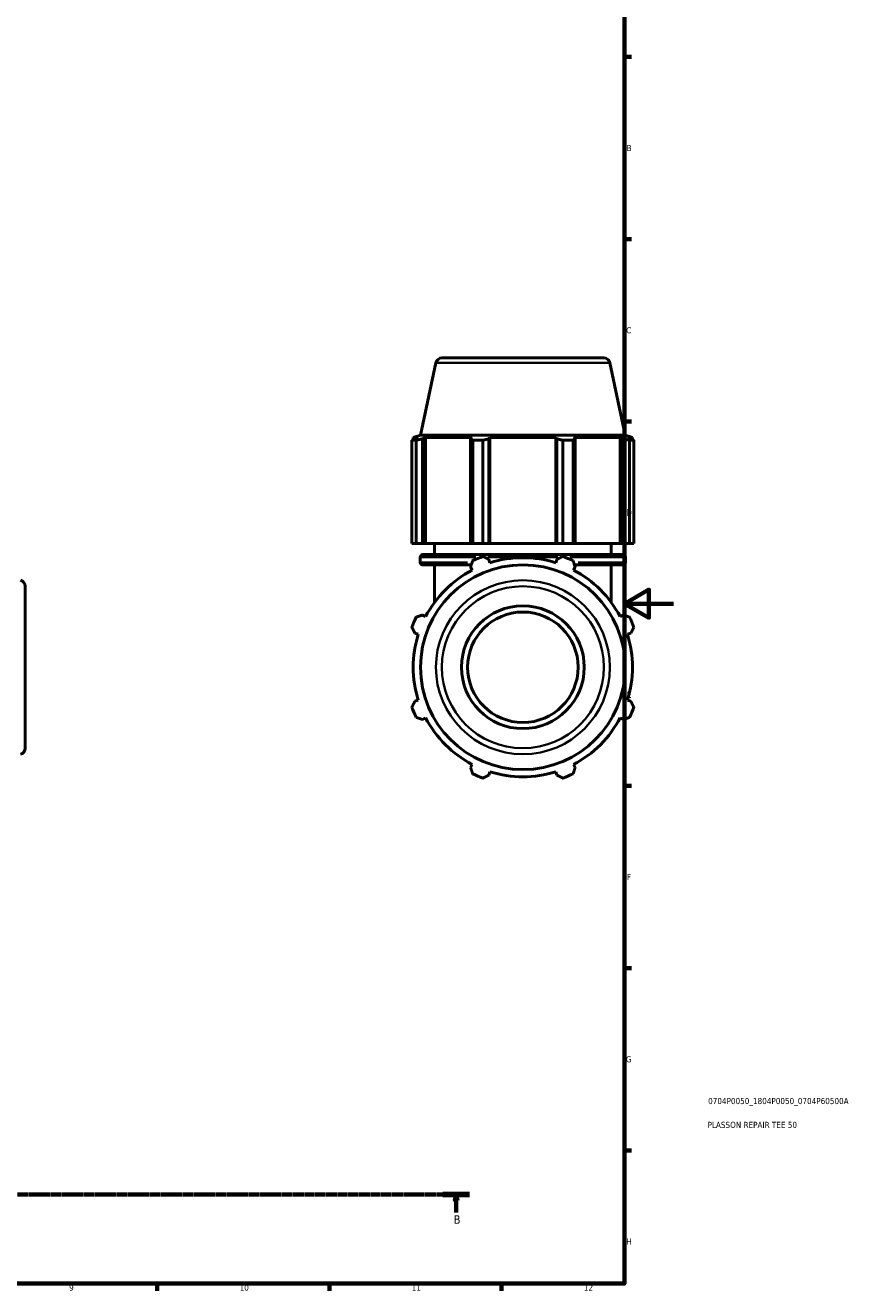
# Model space of a CAD drawing. Header units: millimetres. Extents: x 0 to 1006, y 0 to 1065.
# Tile 4 of 8: x 577 to 915, y 17 to 533. Entities that reach past the tile are written whole.
import ezdxf

# ---------------------------------------------------------------- set-up
doc = ezdxf.new("R2010")
doc.units = ezdxf.units.MM
doc.linetypes.add('CHAIN', pattern=[0.7087, 0.4724, -0.0591, 0.1181, -0.0591])
for name, color, linetype, lineweight in [('Border (ISO)', 7, 'Continuous', 70), ('Section Line (ISO)', 7, 'CHAIN', 70), ('Title (ISO)', 7, 'Continuous', 50), ('Visible (ISO)', 7, 'Continuous', 50), ('Visible Narrow (ISO)', 7, 'Continuous', 35)]:
    doc.layers.add(name, color=color, linetype=linetype, lineweight=lineweight)
doc.styles.add('Label Text (ISO)', font='tahoma.ttf')
doc.styles.add('Note Text (ISO)', font='tahoma.ttf')

# ---------------------------------------------------------------- blocks, each defined once
blk = doc.blocks.new('Borders Default Border')
at = {"layer": 'Border (ISO)'}
for p, q in [((821, 519.75), (823.9, 519.75)), ((821, 445.5), (823.9, 445.5)), ((821, 371.25), (823.9, 371.25)), ((821, 222.75), (823.9, 222.75)), ((821, 148.5), (823.9, 148.5)), ((821, 74.25), (823.9, 74.25)), ((630.75, 20), (630.75, 17.1)), ((700.83, 20), (700.83, 17.1)), ((770.92, 20), (770.92, 17.1))]:
    blk.add_line(p, q, dxfattribs=at)
at = {"layer": 'Border (ISO)', "flags": 128}
for points in [[(20, 20), (20, 574), (821, 574), (821, 20), (20, 20)], [(841, 297), (821, 297), (831, 302.77), (831, 291.23), (821, 297)]]:
    blk.add_lwpolyline(points, dxfattribs=at)
at = {"layer": 'Border (ISO)', "color": 232, "true_color": 0xca0064, "char_height": 2.5, "attachment_point": 7, "style": 'Note Text (ISO)'}
for s, insert in [('B', (821.89, 481.37)), ('C', (821.73, 407.08)), ('D', (821.73, 332.88)), ('E', (821.94, 258.63)), ('F', (822, 184.38)), ('G', (821.61, 110.08)), ('H', (821.74, 35.88)), ('9', (594.88, 17.05)), ('10', (664.29, 17.05)), ('11', (734.37, 17.1)), ('12', (804.46, 17.1))]:
    blk.add_mtext(s, dxfattribs=dict(at, insert=insert))
blk = doc.blocks.new('Title Blocks ISO')
at = {"layer": 'Title (ISO)', "color": 232, "true_color": 0xca0064, "style": 'Note Text (ISO)'}
for tag, p in [('PART_NUMBER_001', (34.08, 73.13)), ('DESCRIPTION_001', (33.84, 63.4))]:
    blk.add_attdef(tag, p, '', height=2.5, dxfattribs=at)
blk = doc.blocks.new('2dTransSection0')
at = {"layer": 'Section Line (ISO)', "linetype": 'CHAIN'}
blk.add_line((221.31, 56.35), (757.9, 56.35), dxfattribs=at)
at = {"layer": 'Section Line (ISO)', "linetype": 'Continuous', "lineweight": 140}
for p, q in [((221.31, 56.35), (232.14, 56.35)), ((747.07, 56.35), (757.9, 56.35))]:
    blk.add_line(p, q, dxfattribs=at)
at = {"layer": 'Section Line (ISO)', "linetype": 'Continuous'}
for p, q in [((226.73, 56.35), (226.23, 53.85)), ((226.23, 53.85), (227.23, 53.85)), ((226.73, 53.85), (226.73, 56.35)), ((227.23, 53.85), (226.73, 56.35)), ((226.73, 48.98), (226.73, 53.85)), ((752.49, 56.35), (751.99, 53.85)), ((751.99, 53.85), (752.99, 53.85)), ((752.49, 53.85), (752.49, 56.35)), ((752.99, 53.85), (752.49, 56.35)), ((752.49, 48.98), (752.49, 53.85))]:
    blk.add_line(p, q, dxfattribs=at)
at = {"layer": 'Section Line (ISO)', "linetype": 'Continuous', "flags": 128}
for points in [[(227.23, 53.85), (226.73, 56.35), (226.23, 53.85), (227.23, 53.85)], [(752.99, 53.85), (752.49, 56.35), (751.99, 53.85), (752.99, 53.85)]]:
    blk.add_lwpolyline(points, dxfattribs=at)
at = {"layer": 'Section Line (ISO)'}
for points in [[(227.23, 53.85), (226.73, 56.35), (226.23, 53.85), (227.23, 53.85)], [(752.99, 53.85), (752.49, 56.35), (751.99, 53.85), (752.99, 53.85)]]:
    blk.add_solid(points, dxfattribs=at)
at = {"layer": 'Section Line (ISO)', "char_height": 3.5, "attachment_point": 7, "style": 'Label Text (ISO)'}
for insert in [(225.66, 44.35), (751.42, 44.35)]:
    blk.add_mtext('B', dxfattribs=dict(at, insert=insert))

msp = doc.modelspace()

# ---------------------------------------------------------------- linework, layer by layer
at = {"layer": 'Visible (ISO)'}
for p, q in [((746.665, 397.099), (812.616, 397.099)), ((744.22, 395.119), (737.945, 365.599)), ((815.062, 395.119), (821.336, 365.599)), ((736.212, 363.551), (734.476, 363.551)), ((734.476, 321.499), (734.476, 363.551)), ((737.945, 365.599), (735.001, 364.643)), ((737.067, 364.643), (735.001, 364.643)), ((735.001, 363.823), (735.001, 364.643)), ((737.067, 364.643), (735.694, 364.175)), ((736.212, 363.551), (736.212, 321.499)), ((821.336, 365.599), (737.945, 365.599)), ((738.767, 364.175), (740.045, 364.643)), ((738.767, 321.499), (738.767, 364.175)), ((740.045, 321.499), (740.045, 364.643)), ((759.028, 364.643), (740.045, 364.643)), ((759.028, 364.643), (758.364, 364.175)), ((758.364, 364.175), (758.364, 321.499)), ((763.388, 363.551), (759.197, 363.551)), ((759.197, 321.499), (759.197, 363.551)), ((763.388, 363.551), (763.388, 321.499)), ((765.784, 364.175), (766.217, 364.643)), ((765.784, 321.499), (765.784, 364.175)), ((766.217, 321.499), (766.217, 364.643)), ((793.064, 364.643), (766.217, 364.643)), ((793.064, 321.499), (793.064, 364.643)), ((793.064, 364.643), (793.497, 364.175)), ((793.497, 364.175), (793.497, 321.499)), ((800.084, 363.551), (795.894, 363.551)), ((795.894, 321.499), (795.894, 363.551)), ((800.084, 363.551), (800.084, 321.499)), ((800.918, 364.175), (800.253, 364.643)), ((819.237, 364.643), (800.253, 364.643)), ((800.918, 321.499), (800.918, 364.175)), ((819.237, 321.499), (819.237, 364.643)), ((819.237, 364.643), (820.514, 364.175)), ((820.514, 364.175), (820.514, 321.499)), ((821.336, 365.599), (824.281, 364.643)), ((823.588, 364.175), (822.215, 364.643)), ((824.281, 364.643), (822.215, 364.643)), ((824.805, 363.551), (823.07, 363.551)), ((823.07, 321.499), (823.07, 363.551)), ((824.281, 363.823), (824.281, 364.643)), ((824.805, 363.551), (824.805, 321.499)), ((736.212, 321.499), (734.476, 321.499)), ((736.212, 321.499), (738.767, 321.499)), ((740.045, 321.499), (738.767, 321.499)), ((740.045, 321.499), (758.364, 321.499)), ((743.641, 316.999), (743.641, 321.499)), ((758.364, 321.499), (759.197, 321.499)), ((763.388, 321.499), (759.197, 321.499)), ((763.388, 321.499), (765.784, 321.499)), ((766.217, 321.499), (765.784, 321.499)), ((766.217, 321.499), (793.064, 321.499)), ((793.497, 321.499), (793.064, 321.499)), ((793.497, 321.499), (795.894, 321.499)), ((800.084, 321.499), (795.894, 321.499)), ((800.084, 321.499), (800.918, 321.499)), ((800.918, 321.499), (819.237, 321.499)), ((815.641, 316.999), (815.641, 321.499)), ((820.514, 321.499), (819.237, 321.499)), ((820.514, 321.499), (823.07, 321.499)), ((824.805, 321.499), (823.07, 321.499)), ((737.881, 313.799), (737.881, 315.999)), ((738.881, 316.999), (820.401, 316.999)), ((766.217, 313.673), (765.784, 315.047)), ((793.497, 315.047), (793.064, 313.673)), ((821.401, 313.799), (821.401, 315.999)), ((758.633, 312.799), (738.881, 312.799)), ((743.641, 297.495), (743.641, 312.799)), ((758.364, 311.973), (759.028, 310.695)), ((800.253, 310.695), (800.918, 311.973)), ((820.401, 312.799), (800.649, 312.799)), ((815.641, 297.495), (815.641, 312.799)), ((577.031, 304.075), (577.031, 238.124)), ((740.045, 291.712), (738.767, 292.377)), ((820.514, 292.377), (819.237, 291.712)), ((735.694, 284.956), (737.067, 284.523)), ((822.215, 284.523), (823.588, 284.956)), ((737.067, 257.676), (735.694, 257.243)), ((823.588, 257.243), (822.215, 257.676)), ((738.767, 249.822), (740.045, 250.487)), ((819.237, 250.487), (820.514, 249.822)), ((759.028, 231.503), (758.364, 230.226)), ((765.784, 227.152), (766.217, 228.525)), ((793.064, 228.525), (793.497, 227.152)), ((800.918, 230.226), (800.253, 231.503))]:
    msp.add_line(p, q, dxfattribs=at)
for radius in [41.696, 25, 22.5]:
    msp.add_circle((779.641, 271.099), radius, dxfattribs=at)
for centre, radius, start, end in [((746.665, 394.599), 2.5, 90, 168), ((812.616, 394.599), 2.5, 12, 90), ((738.881, 315.999), 1, 90, 180), ((779.641, 271.099), 48, 109.79198, 115.20802), ((779.641, 271.099), 44.64, 72.5, 107.5), ((779.641, 271.099), 48, 64.79198, 70.20802), ((820.401, 315.999), 1, 0, 90), ((738.881, 313.799), 1, 180, 270), ((779.641, 271.099), 44.64, 117.5, 152.5), ((779.641, 271.099), 44.64, 27.5, 62.5), ((820.401, 313.799), 1, 270, 0), ((574.531, 304.075), 2.5, 0, 78), ((779.641, 271.099), 48, 154.79198, 160.20802), ((779.641, 271.099), 48, 19.79198, 25.20802), ((779.641, 271.099), 44.64, 162.5, 197.5), ((779.641, 271.099), 44.64, 342.5, 17.5), ((779.641, 271.099), 48, 199.79198, 205.20802), ((779.641, 271.099), 48, 334.79198, 340.20802), ((779.641, 271.099), 44.64, 207.5, 242.5), ((779.641, 271.099), 44.64, 297.5, 332.5), ((574.531, 238.124), 2.5, 282, 0), ((779.641, 271.099), 48, 244.79198, 250.20802), ((779.641, 271.099), 44.64, 252.5, 287.5), ((779.641, 271.099), 48, 289.79198, 295.20802)]:
    msp.add_arc(centre, radius, start, end, dxfattribs=at)
for points, weights in [([(734.476, 363.551), (735.097, 363.875), (735.694, 364.175)], [1, 1.00149374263, 1.00217094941]), ([(738.767, 364.175), (737.516, 363.875), (736.212, 363.551)], [1.00217094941, 1.00149374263, 1]), ([(759.197, 363.551), (758.772, 363.875), (758.364, 364.175)], [1, 1.00149374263, 1.00217094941]), ([(765.784, 364.175), (764.611, 363.875), (763.388, 363.551)], [1.00217094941, 1.00149374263, 1]), ([(795.894, 363.551), (794.671, 363.875), (793.497, 364.175)], [1, 1.00149374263, 1.00217094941]), ([(800.918, 364.175), (800.51, 363.875), (800.084, 363.551)], [1.00217094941, 1.00149374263, 1]), ([(823.07, 363.551), (821.766, 363.875), (820.514, 364.175)], [1, 1.00149374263, 1.00217094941]), ([(823.588, 364.175), (824.184, 363.875), (824.805, 363.551)], [1.00217094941, 1.00149374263, 1]), ([(758.364, 311.973), (758.772, 313.224), (759.197, 314.528)], [1.00217094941, 1.00149374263, 1]), ([(763.388, 316.264), (764.611, 315.643), (765.784, 315.047)], [1, 1.00149374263, 1.00217094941]), ([(793.497, 315.047), (794.671, 315.643), (795.894, 316.264)], [1.00217094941, 1.00149374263, 1]), ([(800.084, 314.528), (800.51, 313.224), (800.918, 311.973)], [1, 1.00149374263, 1.00217094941]), ([(736.212, 291.543), (737.516, 291.968), (738.767, 292.377)], [1, 1.00149374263, 1.00217094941]), ([(820.514, 292.377), (821.766, 291.968), (823.07, 291.543)], [1.00217094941, 1.00149374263, 1]), ([(735.694, 284.956), (735.097, 286.13), (734.476, 287.352)], [1.00217094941, 1.00149374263, 1]), ([(824.805, 287.352), (824.184, 286.13), (823.588, 284.956)], [1, 1.00149374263, 1.00217094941]), ([(734.476, 254.846), (735.097, 256.069), (735.694, 257.243)], [1, 1.00149374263, 1.00217094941]), ([(823.588, 257.243), (824.184, 256.069), (824.805, 254.846)], [1.00217094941, 1.00149374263, 1]), ([(738.767, 249.822), (737.516, 250.23), (736.212, 250.656)], [1.00217094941, 1.00149374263, 1]), ([(823.07, 250.656), (821.766, 250.23), (820.514, 249.822)], [1, 1.00149374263, 1.00217094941]), ([(759.197, 227.67), (758.772, 228.974), (758.364, 230.226)], [1, 1.00149374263, 1.00217094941]), ([(765.784, 227.152), (764.611, 226.556), (763.388, 225.935)], [1.00217094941, 1.00149374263, 1]), ([(795.894, 225.935), (794.671, 226.556), (793.497, 227.152)], [1, 1.00149374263, 1.00217094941]), ([(800.918, 230.226), (800.51, 228.974), (800.084, 227.67)], [1.00217094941, 1.00149374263, 1])]:
    msp.add_rational_spline(points, weights, degree=2, dxfattribs=at)
at = {"layer": 'Visible Narrow (ISO)'}
for p, q in [((814.626, 395.119), (744.656, 395.119)), ((760.502, 315.999), (737.95, 315.999)), ((793.868, 315.999), (765.414, 315.999)), ((821.332, 315.999), (798.78, 315.999)), ((737.939, 313.799), (757.08, 313.799)), ((766.2, 313.799), (766.602, 313.799)), ((792.68, 313.799), (793.082, 313.799)), ((802.202, 313.799), (821.343, 313.799))]:
    msp.add_line(p, q, dxfattribs=at)
for radius in [35.421, 32.976]:
    msp.add_circle((779.641, 271.099), radius, dxfattribs=at)

# ---------------------------------------------------------------- block references
msp.add_blockref('Borders Default Border', (0, 0))
msp.add_blockref('Title Blocks ISO', (821, 20)).add_auto_attribs({'PART_NUMBER_001': '0704P0050_1804P0050_0704P60500A', 'DESCRIPTION_001': 'PLASSON REPAIR TEE 50'})
at = {"layer": 'Section Line (ISO)'}
msp.add_blockref('2dTransSection0', (0, 0), dxfattribs=at)

doc.saveas('drawing.dxf')
